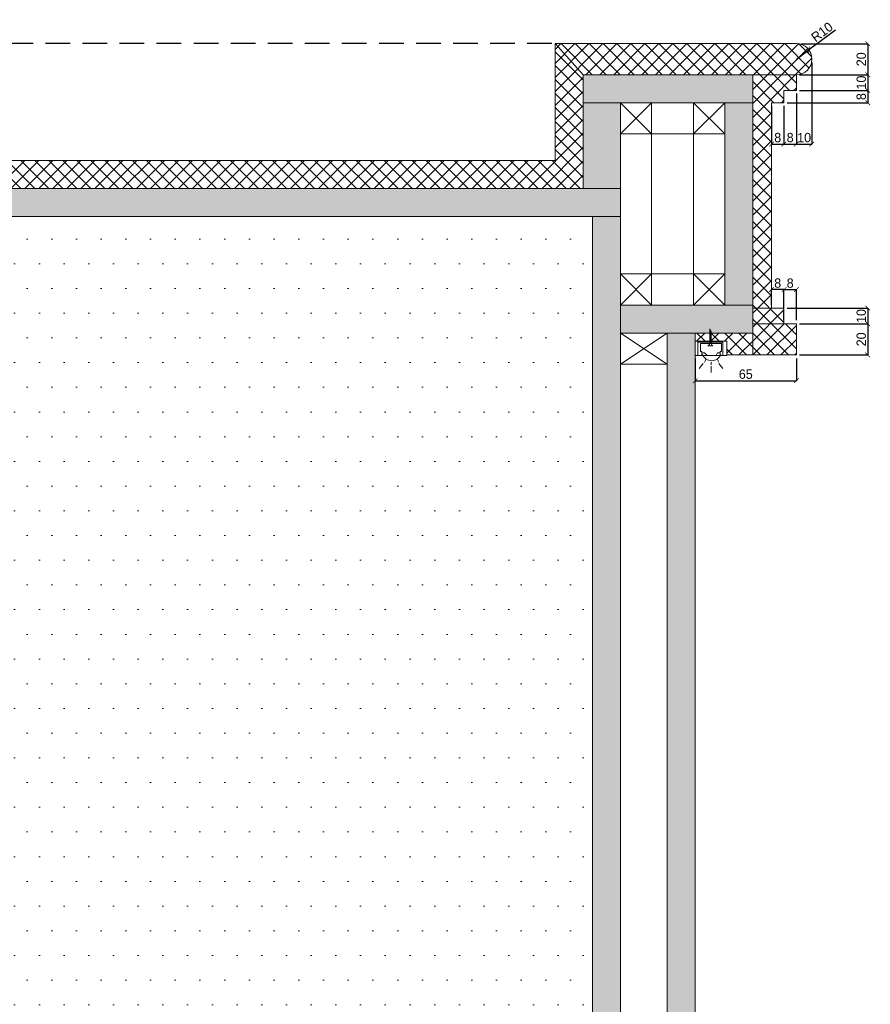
# Model space of a CAD drawing. Header units: millimetres. Extents: x 193134 to 268609, y 2024 to 10978.
# Tile 15 of 27: x 239946 to 240492, y 6513 to 7145. Entities that reach past the tile are written whole.
import ezdxf
from ezdxf.lldxf.tags import DXFTag

# ---------------------------------------------------------------- set-up
doc = ezdxf.new("R2010")
doc.units = ezdxf.units.MM
doc.header["$LTSCALE"] = 2.5
doc.linetypes.add('DASHED2', pattern=[9.525, 6.35, -3.175])
for name, color, linetype, lineweight in [('Dimension', 40, 'Continuous', 0), ('ELEVATION 3', 21, 'Continuous', 13), ('HATCH LIGHT', 250, 'Continuous', 0), ('HATCH MEDIUM', 251, 'Continuous', 5), ('JOINERY_FABRIC-1', 3, 'Continuous', 0)]:
    doc.layers.add(name, color=color, linetype=linetype, lineweight=lineweight)
for name, color, linetype in [('PDF10_AED_297_PM_Cladding details$0$63071 FF-LIG', 7, 'Continuous'), ('PDF10_HANGAR-DOOR-ID$0$SCREW', 7, 'Continuous'), ('PDF10_KOJ-JNY-MDF Outer', 254, 'Continuous')]:
    doc.layers.add(name, color=color, linetype=linetype)
doc.styles.get("Standard").update_dxf_attribs({"font": 'GOTHIC.TTF'})
tags = doc.linetypes.add('DOT2', pattern=[3.175, 0, -3.175]).pattern_tags.tags
tags[6:7] = [DXFTag(74, 4), DXFTag(75, 0), DXFTag(340, '0'), DXFTag(46, 1.0), DXFTag(50, 0.0), DXFTag(44, 0.0), DXFTag(45, 0.0)]
tags[4:5] = [DXFTag(74, 4), DXFTag(75, 0), DXFTag(340, '0'), DXFTag(46, 1.0), DXFTag(50, 0.0), DXFTag(44, 0.0), DXFTag(45, 0.0)]
doc.dimstyles.new('Copy of AJKD_20', dxfattribs={"dimscale": 20, "dimtxt": 0.3, "dimasz": 0.15, "dimexe": 0, "dimexo": 0.1, "dimgap": 0.05, "dimtad": 1, "dimdec": 0, "dimzin": 0, "dimdsep": 46, "dimtxsty": 'Standard', "dimblk": 'ARCHTICK', "dimcen": 0.125, "dimclrd": 251, "dimclre": 251, "dimclrt": 42, "dimadec": 0, "dimazin": 0, "dimtfac": 1, "dimtdec": 0, "dimtix": 1, "dimtmove": 0, "dimatfit": 3, "dimfxl": 0, "dimtolj": 1, "dimtzin": 0, "dimarcsym": 0})

# ---------------------------------------------------------------- blocks, each defined once
blk = doc.blocks.new('lg')
at = {"layer": 'JOINERY_FABRIC-1', "color": 8}
blk.add_lwpolyline([(67672.99, 63291.85), (67693.3, 63291.85), (67693.3, 63301.16), (67672.99, 63301.16)], close=True, dxfattribs=at)
at = {"layer": 'PDF10_AED_297_PM_Cladding details$0$63071 FF-LIG', "color": 8, "lineweight": 0}
for p, q in [((67685.69, 63299.47), (67679.76, 63299.47)), ((67677.23, 63291.85), (67674.69, 63291.85)), ((67677.23, 63293.55), (67678.92, 63293.55)), ((67678.92, 63293.55), (67680.61, 63291.85)), ((67679.76, 63289.32), (67678.92, 63287.62)), ((67680.61, 63291.85), (67685.69, 63291.85)), ((67685.69, 63291.85), (67686.53, 63291.85)), ((67686.53, 63291.85), (67687.38, 63293.55)), ((67687.38, 63293.55), (67689.07, 63293.55)), ((67687.38, 63289.32), (67688.23, 63287.62)), ((67690.77, 63291.85), (67689.07, 63291.85)), ((67678.07, 63286.78), (67675.53, 63283.39)), ((67683.15, 63287.62), (67683.15, 63285.93)), ((67683.15, 63285.08), (67683.15, 63280.85)), ((67688.23, 63286.78), (67690.77, 63283.39))]:
    blk.add_line(p, q, dxfattribs=at)
for points in [[(67674.69, 63291.85), (67674.69, 63300.32), (67690.77, 63300.32), (67690.77, 63291.85)], [(67689.07, 63291.85), (67689.07, 63294.39), (67689.92, 63294.39), (67689.92, 63299.47), (67676.38, 63299.47), (67676.38, 63294.39), (67677.23, 63294.39), (67677.23, 63291.85)]]:
    blk.add_lwpolyline(points, dxfattribs=at)
blk.add_arc((67683.57, 63294.82), 6.35, 202.1005, 337.8995, dxfattribs=at)
at = {"layer": 'PDF10_HANGAR-DOOR-ID$0$SCREW', "color": 8, "lineweight": 0}
for p, q in [((67682.87, 63307.92), (67682.3, 63307.35)), ((67682.3, 63305.66), (67683.15, 63306.51)), ((67682.3, 63305.66), (67683.15, 63306.51)), ((67682.3, 63305.66), (67682.3, 63305.39)), ((67682.3, 63305.39), (67682.3, 63304.55)), ((67683.15, 63304.55), (67682.3, 63303.7)), ((67682.3, 63304.55), (67682.3, 63303.7)), ((67682.3, 63303.7), (67683.15, 63303.7)), ((67683.15, 63303.7), (67682.3, 63302.86)), ((67682.3, 63303.7), (67682.3, 63302.86)), ((67682.3, 63302.86), (67682.3, 63302.86)), ((67683.15, 63302.86), (67682.3, 63302.01)), ((67682.3, 63302.01), (67682.3, 63302.01)), ((67682.3, 63302.01), (67682.3, 63301.16)), ((67683.15, 63302.01), (67682.3, 63301.16)), ((67683.15, 63303.7), (67683.15, 63304.55)), ((67682.3, 63301.16), (67682.3, 63300.32)), ((67683.15, 63300.32), (67682.3, 63299.47)), ((67682.3, 63299.47), (67683.15, 63300.32)), ((67682.3, 63300.32), (67682.3, 63299.47)), ((67682.3, 63299.47), (67682.3, 63299.47)), ((67682.73, 63298), (67682.73, 63298)), ((67683.15, 63300.32), (67683.15, 63299.47)), ((67683.15, 63299.47), (67683.15, 63300.32)), ((67683.58, 63298), (67683.58, 63298))]:
    blk.add_line(p, q, dxfattribs=at)
for points in [[(67682.3, 63308.2), (67682.3, 63309.05), (67683.15, 63307.35), (67683.15, 63307.35)], [(67683.15, 63306.51), (67682.3, 63306.51), (67682.3, 63307.35), (67682.87, 63307.92), (67682.3, 63307.35), (67682.3, 63308.2), (67682.59, 63308.48), (67682.3, 63308.2), (67682.59, 63308.48)], [(67682.3, 63304.55), (67683.15, 63305.39), (67682.3, 63305.39), (67682.3, 63305.39), (67683.15, 63305.66)], [(67682.3, 63302.86), (67683.15, 63303.7), (67682.3, 63303.7), (67683.15, 63304.55), (67682.3, 63304.55), (67683.15, 63305.39), (67683.15, 63305.39)], [(67681.04, 63298), (67682.73, 63298), (67683.58, 63298), (67684.42, 63298)]]:
    blk.add_lwpolyline(points, dxfattribs=at)
for points in [[(67682.3, 63305.39), (67683.15, 63305.66), (67682.3, 63305.66), (67682.3, 63306.51), (67683.15, 63307.35), (67682.3, 63306.51), (67683.15, 63307.35), (67683.15, 63307.35), (67683.15, 63300.32, 0.304472), (67684.32, 63298)], [(67681.14, 63298, 0.304472), (67682.3, 63300.32), (67683.15, 63301.16), (67683.15, 63301.16), (67682.3, 63300.32), (67683.15, 63301.16)]]:
    blk.add_lwpolyline(points, format="xyb", dxfattribs=at)
for points in [[(67682.3, 63302.01), (67683.15, 63303.7), (67682.3, 63302.86)], [(67682.3, 63302.01), (67683.15, 63302.86), (67683.15, 63302.86)], [(67682.3, 63301.16), (67683.15, 63302.01), (67683.15, 63302.01)]]:
    blk.add_lwpolyline(points, close=True, dxfattribs=at)
at = {"layer": 'PDF10_KOJ-JNY-MDF Outer', "color": 8, "lineweight": 0}
blk.add_line((67672.99, 63301.16), (67672.99, 63291.85), dxfattribs=at)
blk = doc.blocks.new('DE')
at = {"color": 8}
for p, q in [((119502.06, 80733.49), (119522.06, 80753.49)), ((119502.06, 80753.49), (119522.06, 80733.49))]:
    blk.add_line(p, q, dxfattribs=at)
at = {"color": 13}
blk.add_lwpolyline([(119502.06, 80733.49), (119522.06, 80733.49), (119522.06, 80753.49), (119502.06, 80753.49)], close=True, dxfattribs=at)
blk = doc.blocks.new('_ArchTick')
at = {"color": 0, "linetype": 'ByBlock', "const_width": 0.15}
blk.add_lwpolyline([(-0.5, -0.5), (0.5, 0.5)], dxfattribs=at)
blk = doc.blocks.new('*D98')
at = {"layer": 'Defpoints', "color": 0, "ltscale": 0.1}
for p in [(240445.91, 7129.77), (240444.9, 7109.82), (240490.73, 7109.82)]:
    blk.add_point(p, dxfattribs=at)
at = {"layer": 'Dimension', "color": 251, "linetype": 'DOT2', "lineweight": -2, "ltscale": 0.1}
for p, q in [((240447.91, 7129.77), (240490.73, 7129.77)), ((240446.9, 7109.82), (240490.73, 7109.82))]:
    blk.add_line(p, q, dxfattribs=at)
at = {"layer": 'Dimension', "color": 251, "lineweight": -2, "ltscale": 0.1}
blk.add_line((240490.73, 7129.77), (240490.73, 7109.82), dxfattribs=at)
at = {"layer": 'Dimension', "color": 251, "lineweight": -2, "ltscale": 0.1, "xscale": 3, "yscale": 3, "zscale": 3}
for p, rotation in [((240490.73, 7129.77), 90), ((240490.73, 7109.82), 270)]:
    blk.add_blockref('_ArchTick', p, dxfattribs=dict(at, rotation=rotation))
at = {"layer": 'Dimension', "color": 42, "ltscale": 0.1, "insert": (240486.58, 7119.79), "char_height": 6, "attachment_point": 5, "rotation": 90}
blk.add_mtext('\\A1;20', dxfattribs=at)
blk = doc.blocks.new('*D99')
at = {"layer": 'Defpoints', "color": 0, "ltscale": 0.1}
for p in [(240452.92, 7125.8), (240444.9, 7119.82)]:
    blk.add_point(p, dxfattribs=at)
at = {"layer": 'Dimension', "color": 251, "lineweight": -2, "ltscale": 0.1}
for p in [(240469.99, 7138.54), (240444.9, 7119.82)]:
    blk.add_line(p, (240452.92, 7125.8), dxfattribs=at)
at = {"layer": 'Dimension', "color": 251, "lineweight": -2, "ltscale": 0.1, "xscale": 3, "yscale": 3, "zscale": 3, "rotation": 216.7370855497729}
blk.add_blockref('_ArchTick', (240452.92, 7125.8), dxfattribs=at)
at = {"layer": 'Dimension', "color": 42, "ltscale": 0.1, "insert": (240461.37, 7137.29), "char_height": 6, "attachment_point": 5, "rotation": 36.73709}
blk.add_mtext('\\A1;R10', dxfattribs=at)
blk = doc.blocks.new('*D100')
at = {"layer": 'Defpoints', "color": 0, "ltscale": 0.1}
for p in [(240444.9, 7109.82), (240444.9, 7099.82), (240490.73, 7099.82)]:
    blk.add_point(p, dxfattribs=at)
at = {"layer": 'Dimension', "color": 251, "linetype": 'DOT2', "lineweight": -2, "ltscale": 0.1}
for p, q in [((240446.9, 7109.82), (240490.73, 7109.82)), ((240446.9, 7099.82), (240490.73, 7099.82))]:
    blk.add_line(p, q, dxfattribs=at)
at = {"layer": 'Dimension', "color": 251, "lineweight": -2, "ltscale": 0.1}
blk.add_line((240490.73, 7109.82), (240490.73, 7099.82), dxfattribs=at)
at = {"layer": 'Dimension', "color": 251, "lineweight": -2, "ltscale": 0.1, "xscale": 3, "yscale": 3, "zscale": 3}
for p, rotation in [((240490.73, 7109.82), 90), ((240490.73, 7099.82), 270)]:
    blk.add_blockref('_ArchTick', p, dxfattribs=dict(at, rotation=rotation))
at = {"layer": 'Dimension', "color": 42, "ltscale": 0.1, "insert": (240486.58, 7104.82), "char_height": 6, "attachment_point": 5, "rotation": 90}
blk.add_mtext('\\A1;10', dxfattribs=at)
blk = doc.blocks.new('*D101')
at = {"layer": 'Defpoints', "color": 0, "ltscale": 0.1}
for p in [(240444.9, 7099.82), (240436.9, 7091.82), (240490.73, 7091.82)]:
    blk.add_point(p, dxfattribs=at)
at = {"layer": 'Dimension', "color": 251, "linetype": 'DOT2', "lineweight": -2, "ltscale": 0.1}
for p, q in [((240446.9, 7099.82), (240490.73, 7099.82)), ((240438.9, 7091.82), (240490.73, 7091.82))]:
    blk.add_line(p, q, dxfattribs=at)
at = {"layer": 'Dimension', "color": 251, "lineweight": -2, "ltscale": 0.1}
blk.add_line((240490.73, 7099.82), (240490.73, 7091.82), dxfattribs=at)
at = {"layer": 'Dimension', "color": 251, "lineweight": -2, "ltscale": 0.1, "xscale": 3, "yscale": 3, "zscale": 3}
for p, rotation in [((240490.73, 7099.82), 90), ((240490.73, 7091.82), 270)]:
    blk.add_blockref('_ArchTick', p, dxfattribs=dict(at, rotation=rotation))
at = {"layer": 'Dimension', "color": 42, "ltscale": 0.1, "insert": (240486.58, 7095.82), "char_height": 6, "attachment_point": 5, "rotation": 90}
blk.add_mtext('\\A1;8', dxfattribs=at)
blk = doc.blocks.new('*D102')
at = {"layer": 'Defpoints', "color": 0, "ltscale": 0.1}
for p in [(240428.9, 7091.82), (240436.9, 7091.82), (240436.9, 7065.29)]:
    blk.add_point(p, dxfattribs=at)
at = {"layer": 'Dimension', "color": 251, "linetype": 'DOT2', "lineweight": -2, "ltscale": 0.1}
for p, q in [((240428.9, 7089.82), (240428.9, 7065.29)), ((240436.9, 7089.82), (240436.9, 7065.29))]:
    blk.add_line(p, q, dxfattribs=at)
at = {"layer": 'Dimension', "color": 251, "lineweight": -2, "ltscale": 0.1}
blk.add_line((240428.9, 7065.29), (240436.9, 7065.29), dxfattribs=at)
at = {"layer": 'Dimension', "color": 251, "lineweight": -2, "ltscale": 0.1, "xscale": 3, "yscale": 3, "zscale": 3, "rotation": 180}
blk.add_blockref('_ArchTick', (240428.9, 7065.29), dxfattribs=at)
at = {"layer": 'Dimension', "color": 251, "lineweight": -2, "ltscale": 0.1, "xscale": 3, "yscale": 3, "zscale": 3}
blk.add_blockref('_ArchTick', (240436.9, 7065.29), dxfattribs=at)
at = {"layer": 'Dimension', "color": 42, "ltscale": 0.1, "insert": (240432.9, 7069.44), "char_height": 6, "attachment_point": 5}
blk.add_mtext('\\A1;8', dxfattribs=at)
blk = doc.blocks.new('*D103')
at = {"layer": 'Defpoints', "color": 0, "ltscale": 0.1}
for p in [(240444.9, 7099.82), (240436.9, 7091.82), (240444.9, 7065.29)]:
    blk.add_point(p, dxfattribs=at)
at = {"layer": 'Dimension', "color": 251, "linetype": 'DOT2', "lineweight": -2, "ltscale": 0.1}
for p, q in [((240444.9, 7097.82), (240444.9, 7065.29)), ((240436.9, 7089.82), (240436.9, 7065.29))]:
    blk.add_line(p, q, dxfattribs=at)
at = {"layer": 'Dimension', "color": 251, "lineweight": -2, "ltscale": 0.1}
blk.add_line((240436.9, 7065.29), (240444.9, 7065.29), dxfattribs=at)
at = {"layer": 'Dimension', "color": 251, "lineweight": -2, "ltscale": 0.1, "xscale": 3, "yscale": 3, "zscale": 3, "rotation": 180}
blk.add_blockref('_ArchTick', (240436.9, 7065.29), dxfattribs=at)
at = {"layer": 'Dimension', "color": 251, "lineweight": -2, "ltscale": 0.1, "xscale": 3, "yscale": 3, "zscale": 3}
blk.add_blockref('_ArchTick', (240444.9, 7065.29), dxfattribs=at)
at = {"layer": 'Dimension', "color": 42, "ltscale": 0.1, "insert": (240440.9, 7069.44), "char_height": 6, "attachment_point": 5}
blk.add_mtext('\\A1;8', dxfattribs=at)
blk = doc.blocks.new('*D104')
at = {"layer": 'Defpoints', "color": 0, "ltscale": 0.1}
for p in [(240454.9, 7119.82), (240444.9, 7099.82), (240454.9, 7065.29)]:
    blk.add_point(p, dxfattribs=at)
at = {"layer": 'Dimension', "color": 251, "linetype": 'DOT2', "lineweight": -2, "ltscale": 0.1}
for p, q in [((240454.9, 7117.82), (240454.9, 7065.29)), ((240444.9, 7097.82), (240444.9, 7065.29))]:
    blk.add_line(p, q, dxfattribs=at)
at = {"layer": 'Dimension', "color": 251, "lineweight": -2, "ltscale": 0.1}
blk.add_line((240444.9, 7065.29), (240454.9, 7065.29), dxfattribs=at)
at = {"layer": 'Dimension', "color": 251, "lineweight": -2, "ltscale": 0.1, "xscale": 3, "yscale": 3, "zscale": 3, "rotation": 180}
blk.add_blockref('_ArchTick', (240444.9, 7065.29), dxfattribs=at)
at = {"layer": 'Dimension', "color": 251, "lineweight": -2, "ltscale": 0.1, "xscale": 3, "yscale": 3, "zscale": 3}
blk.add_blockref('_ArchTick', (240454.9, 7065.29), dxfattribs=at)
at = {"layer": 'Dimension', "color": 42, "ltscale": 0.1, "insert": (240449.9, 7069.44), "char_height": 6, "attachment_point": 5}
blk.add_mtext('\\A1;10', dxfattribs=at)
blk = doc.blocks.new('*D105')
at = {"layer": 'Defpoints', "color": 0, "ltscale": 0.1}
for p in [(240436.9, 6959.82), (240444.9, 6949.82), (240490.73, 6949.82)]:
    blk.add_point(p, dxfattribs=at)
at = {"layer": 'Dimension', "color": 251, "linetype": 'DOT2', "lineweight": -2, "ltscale": 0.1}
for p, q in [((240438.9, 6959.82), (240490.73, 6959.82)), ((240446.9, 6949.82), (240490.73, 6949.82))]:
    blk.add_line(p, q, dxfattribs=at)
at = {"layer": 'Dimension', "color": 251, "lineweight": -2, "ltscale": 0.1}
blk.add_line((240490.73, 6959.82), (240490.73, 6949.82), dxfattribs=at)
at = {"layer": 'Dimension', "color": 251, "lineweight": -2, "ltscale": 0.1, "xscale": 3, "yscale": 3, "zscale": 3}
for p, rotation in [((240490.73, 6959.82), 90), ((240490.73, 6949.82), 270)]:
    blk.add_blockref('_ArchTick', p, dxfattribs=dict(at, rotation=rotation))
at = {"layer": 'Dimension', "color": 42, "ltscale": 0.1, "insert": (240486.58, 6954.82), "char_height": 6, "attachment_point": 5, "rotation": 90}
blk.add_mtext('\\A1;10', dxfattribs=at)
blk = doc.blocks.new('*D106')
at = {"layer": 'Defpoints', "color": 0, "ltscale": 0.1}
for p in [(240444.9, 6949.82), (240444.9, 6929.82), (240490.73, 6929.82)]:
    blk.add_point(p, dxfattribs=at)
at = {"layer": 'Dimension', "color": 251, "linetype": 'DOT2', "lineweight": -2, "ltscale": 0.1}
for p, q in [((240446.9, 6949.82), (240490.73, 6949.82)), ((240446.9, 6929.82), (240490.73, 6929.82))]:
    blk.add_line(p, q, dxfattribs=at)
at = {"layer": 'Dimension', "color": 251, "lineweight": -2, "ltscale": 0.1}
blk.add_line((240490.73, 6949.82), (240490.73, 6929.82), dxfattribs=at)
at = {"layer": 'Dimension', "color": 251, "lineweight": -2, "ltscale": 0.1, "xscale": 3, "yscale": 3, "zscale": 3}
for p, rotation in [((240490.73, 6949.82), 90), ((240490.73, 6929.82), 270)]:
    blk.add_blockref('_ArchTick', p, dxfattribs=dict(at, rotation=rotation))
at = {"layer": 'Dimension', "color": 42, "ltscale": 0.1, "insert": (240486.58, 6939.82), "char_height": 6, "attachment_point": 5, "rotation": 90}
blk.add_mtext('\\A1;20', dxfattribs=at)
blk = doc.blocks.new('*D107')
at = {"layer": 'Defpoints', "color": 0, "ltscale": 0.1}
for p in [(240444.9, 6971.8), (240436.9, 6950.14), (240444.9, 6950.14)]:
    blk.add_point(p, dxfattribs=at)
at = {"layer": 'Dimension', "color": 251, "linetype": 'DOT2', "lineweight": -2, "ltscale": 0.1}
for p, q in [((240436.9, 6952.14), (240436.9, 6971.8)), ((240444.9, 6952.14), (240444.9, 6971.8))]:
    blk.add_line(p, q, dxfattribs=at)
at = {"layer": 'Dimension', "color": 251, "lineweight": -2, "ltscale": 0.1}
blk.add_line((240436.9, 6971.8), (240444.9, 6971.8), dxfattribs=at)
at = {"layer": 'Dimension', "color": 251, "lineweight": -2, "ltscale": 0.1, "xscale": 3, "yscale": 3, "zscale": 3, "rotation": 180}
blk.add_blockref('_ArchTick', (240436.9, 6971.8), dxfattribs=at)
at = {"layer": 'Dimension', "color": 251, "lineweight": -2, "ltscale": 0.1, "xscale": 3, "yscale": 3, "zscale": 3}
blk.add_blockref('_ArchTick', (240444.9, 6971.8), dxfattribs=at)
at = {"layer": 'Dimension', "color": 42, "ltscale": 0.1, "insert": (240440.9, 6975.95), "char_height": 6, "attachment_point": 5}
blk.add_mtext('\\A1;8', dxfattribs=at)
blk = doc.blocks.new('*D108')
at = {"layer": 'Defpoints', "color": 0, "ltscale": 0.1}
for p in [(240428.9, 6971.8), (240428.9, 6959.82), (240436.9, 6959.82)]:
    blk.add_point(p, dxfattribs=at)
at = {"layer": 'Dimension', "color": 251, "linetype": 'DOT2', "lineweight": -2, "ltscale": 0.1}
for p, q in [((240428.9, 6961.82), (240428.9, 6971.8)), ((240436.9, 6961.82), (240436.9, 6971.8))]:
    blk.add_line(p, q, dxfattribs=at)
at = {"layer": 'Dimension', "color": 251, "lineweight": -2, "ltscale": 0.1}
blk.add_line((240436.9, 6971.8), (240428.9, 6971.8), dxfattribs=at)
at = {"layer": 'Dimension', "color": 251, "lineweight": -2, "ltscale": 0.1, "xscale": 3, "yscale": 3, "zscale": 3, "rotation": 180}
blk.add_blockref('_ArchTick', (240428.9, 6971.8), dxfattribs=at)
at = {"layer": 'Dimension', "color": 251, "lineweight": -2, "ltscale": 0.1, "xscale": 3, "yscale": 3, "zscale": 3}
blk.add_blockref('_ArchTick', (240436.9, 6971.8), dxfattribs=at)
at = {"layer": 'Dimension', "color": 42, "ltscale": 0.1, "insert": (240432.9, 6975.95), "char_height": 6, "attachment_point": 5}
blk.add_mtext('\\A1;8', dxfattribs=at)
blk = doc.blocks.new('*D109')
at = {"layer": 'Defpoints', "color": 0, "ltscale": 0.1}
for p in [(240379.9, 6929.45), (240444.9, 6929.45), (240444.9, 6913.26)]:
    blk.add_point(p, dxfattribs=at)
at = {"layer": 'Dimension', "color": 251, "linetype": 'DOT2', "lineweight": -2, "ltscale": 0.1}
for p, q in [((240379.9, 6927.45), (240379.9, 6913.26)), ((240444.9, 6927.45), (240444.9, 6913.26))]:
    blk.add_line(p, q, dxfattribs=at)
at = {"layer": 'Dimension', "color": 251, "lineweight": -2, "ltscale": 0.1}
blk.add_line((240379.9, 6913.26), (240444.9, 6913.26), dxfattribs=at)
at = {"layer": 'Dimension', "color": 251, "lineweight": -2, "ltscale": 0.1, "xscale": 3, "yscale": 3, "zscale": 3, "rotation": 180}
blk.add_blockref('_ArchTick', (240379.9, 6913.26), dxfattribs=at)
at = {"layer": 'Dimension', "color": 251, "lineweight": -2, "ltscale": 0.1, "xscale": 3, "yscale": 3, "zscale": 3}
blk.add_blockref('_ArchTick', (240444.9, 6913.26), dxfattribs=at)
at = {"layer": 'Dimension', "color": 42, "ltscale": 0.1, "insert": (240412.4, 6917.41), "char_height": 6, "attachment_point": 5}
blk.add_mtext('\\A1;65', dxfattribs=at)
blk = doc.blocks.new('*D144')
at = {"layer": 'Defpoints', "color": 0}
for p in [(240289.9, 7129.82), (238837.05, 6079.82), (238931.9, 6079.82)]:
    blk.add_point(p, dxfattribs=at)
at = {"layer": 'Dimension', "color": 251, "linetype": 'DASHED2', "lineweight": -2}
for p, q in [((240287.9, 7129.82), (238837.05, 7129.82)), ((238929.9, 6079.82), (238837.05, 6079.82))]:
    blk.add_line(p, q, dxfattribs=at)
at = {"layer": 'Dimension', "color": 251, "lineweight": -2}
blk.add_line((238837.05, 7129.82), (238837.05, 6079.82), dxfattribs=at)
at = {"layer": 'Dimension', "color": 251, "lineweight": -2, "xscale": 3, "yscale": 3, "zscale": 3}
for p, rotation in [((238837.05, 7129.82), 90), ((238837.05, 6079.82), 270)]:
    blk.add_blockref('_ArchTick', p, dxfattribs=dict(at, rotation=rotation))
at = {"layer": 'Dimension', "color": 42, "insert": (238815.04, 6604.82), "char_height": 40, "attachment_point": 5, "rotation": 90}
blk.add_mtext('\\A1;1050', dxfattribs=at)

msp = doc.modelspace()

# ---------------------------------------------------------------- hatches: boundary and pattern name
at = {"layer": 'HATCH LIGHT'}
h = msp.add_hatch(dxfattribs=at)
h.set_pattern_fill('ANSI37', color=256, scale=2)
h.set_pattern_definition([(45, (0, -9537.5106), (-4.49012806, 4.49012806), []), (135, (0, -9537.5106), (-4.49012806, -4.49012806), [])])
h.paths.add_polyline_path([(240307.9, 7109.82), (240289.9, 7129.82), (240289.9, 7054.82), (239539.9, 7054.82), (239539.9, 7036.82), (240307.9, 7036.82)])
edge = h.paths.add_edge_path()
edge.add_line((240444.9, 7129.82), (240289.9, 7129.82))
edge.add_line((240289.9, 7129.82), (240307.9, 7109.82))
edge.add_line((240307.9, 7109.82), (240444.9, 7109.82))
edge.add_arc((240444.91, 7119.82), 10, 269.98004, 450.01996)
h.paths.add_polyline_path([(240428.9, 7091.82), (240436.9, 7091.82), (240436.9, 7099.82), (240444.9, 7099.82), (240444.9, 7109.82), (240416.9, 7109.82), (240416.9, 6959.82), (240428.9, 6959.82)])
h.paths.add_polyline_path([(240436.9, 6959.82), (240416.9, 6959.82), (240416.9, 6949.82), (240436.9, 6949.82)])
h.paths.add_polyline_path([(240444.9, 6949.82), (240416.9, 6949.82), (240416.86, 6929.82), (240444.86, 6929.82)])
h.paths.add_polyline_path([(240416.91, 6943.79), (240390.06, 6943.79), (240390.06, 6938.76), (240400.21, 6938.76), (240400.21, 6929.82), (240416.9, 6929.82)])
h.paths.add_polyline_path([(240389.21, 6940.45), (240389.21, 6941.3), (240389.21, 6942.14), (240389.21, 6942.99), (240389.21, 6943.25), (240389.21, 6943.81), (240379.9, 6943.81), (240379.9, 6938.76), (240389.21, 6938.76), (240389.21, 6939.6)])
edge = h.paths.add_edge_path()
edge.add_arc((240399.9, 6169.74), 10, 0, 90)
edge.add_line((240399.9, 6179.74), (240379.9, 6179.74))
edge.add_line((240379.9, 6179.74), (240379.9, 6167.74))
edge.add_line((240379.9, 6167.74), (240397.9, 6167.74))
edge.add_line((240397.9, 6167.74), (240397.9, 6159.74))
edge.add_line((240397.9, 6159.74), (240409.9, 6159.74))
edge.add_line((240409.9, 6159.74), (240409.9, 6169.74))
h.paths.add_polyline_path([(240409.9, 6153.74), (240397.9, 6153.74), (240397.9, 6129.74), (240409.9, 6129.74)])
h.paths.add_polyline_path([(240414.9, 6129.74), (240397.9, 6129.74), (240397.9, 6119.74), (240409.9, 6119.74), (240414.9, 6119.74)])
h.paths.add_polyline_path([(240419.9, 6119.74), (240414.9, 6119.74), (240409.9, 6119.74), (240397.9, 6119.74), (240397.9, 6079.82), (240419.9, 6079.82)])
edge = h.paths.add_edge_path()
edge.add_arc((240409.9, 6156.74), 3, 270, 450)
edge.add_line((240409.9, 6159.74), (240397.9, 6159.74))
edge.add_line((240397.9, 6159.74), (240397.9, 6153.74))
edge.add_line((240397.9, 6153.74), (240409.9, 6153.74))
h = msp.add_hatch(dxfattribs=at)
h.set_pattern_fill('ANSI36', color=256, scale=1.5, angle=180)
h.set_pattern_definition([(225, (-89242.654, -12626.975), (-2.525697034, -9.260889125), [11.90625, -2.38125, 0, -2.38125])])
h.paths.add_polyline_path([(239539.9, 7036.82), (240307.9, 7036.82), (240307.9, 7109.82), (240416.9, 7109.82), (240416.9, 6961.82), (240398.9, 6961.82), (240398.9, 6981.82), (240398.9, 7091.82), (240395.72, 7091.82), (240331.9, 7091.82), (240331.9, 7071.82), (240331.9, 7018.82), (239539.9, 7018.82)])
h.paths.add_polyline_path([(240331.9, 6961.82), (240345.9, 6961.82), (240416.9, 6961.85), (240416.9, 6943.85), (240331.9, 6943.82)])
h = msp.add_hatch(dxfattribs=at)
h.set_pattern_fill('DOTS', color=256, scale=10)
h.set_pattern_definition([(0, (0, -9537.51), (7.9375, 15.875), [0, -15.875])])
h.paths.add_polyline_path([(240313.9, 7018.82), (239539.9, 7018.82), (239539.9, 6079.82), (240313.9, 6079.82)])
h = msp.add_hatch(dxfattribs=at)
h.set_pattern_fill('ANSI36', color=256, scale=1.5, angle=180)
h.set_pattern_definition([(225, (-60.1744, -9537.5106), (-2.52569703, -9.260889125), [11.90625, -2.38125, 0, -2.38125])])
h.paths.add_polyline_path([(240313.9, 7018.82), (240331.9, 7018.82), (240331.9, 6079.82), (240313.9, 6079.82)])
h = msp.add_hatch(dxfattribs=at)
h.set_pattern_fill('ANSI36', color=256, scale=1.5, angle=180)
h.set_pattern_definition([(225, (0, -9537.5106), (-2.52569703, -9.260889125), [11.90625, -2.38125, 0, -2.38125])])
h.paths.add_polyline_path([(240397.9, 6167.74), (240379.9, 6167.74), (240379.9, 6079.82), (240397.9, 6079.82)])
h.paths.add_polyline_path([(240361.9, 6943.82), (240379.9, 6943.82), (240379.9, 6079.82), (240361.9, 6079.82)])

# ---------------------------------------------------------------- linework, layer by layer
at = {"layer": 'ELEVATION 3'}
for p, q in [((240289.9, 7129.82), (240444.9, 7129.82)), ((240307.9, 7109.82), (240289.9, 7129.82)), ((240307.9, 7109.82), (240444.9, 7109.82)), ((240307.9, 7109.82), (240307.9, 7036.82)), ((240416.9, 6929.82), (240416.9, 7109.82)), ((240444.9, 7099.82), (240444.9, 7109.82)), ((240436.9, 7099.82), (240444.9, 7099.82)), ((240436.9, 7091.82), (240436.9, 7099.82)), ((240307.9, 7091.82), (240416.9, 7091.82)), ((240331.9, 6943.82), (240331.9, 7091.82)), ((240398.9, 6961.82), (240398.9, 7091.82)), ((240428.9, 7091.82), (240436.9, 7091.82)), ((240428.9, 6959.82), (240428.9, 7091.82)), ((240331.9, 7036.82), (239539.9, 7036.82)), ((240416.9, 6961.82), (240331.9, 6961.82)), ((240416.9, 6959.82), (240436.9, 6959.82)), ((240436.9, 6949.82), (240436.9, 6959.82)), ((240416.9, 6949.82), (240444.9, 6949.82)), ((240444.9, 6929.82), (240444.9, 6949.82)), ((240379.9, 6943.82), (240416.9, 6943.77)), ((240400.21, 6929.82), (240444.9, 6929.82))]:
    msp.add_line(p, q, dxfattribs=at)
for points in [[(240289.9, 7129.82), (240289.9, 7054.82), (239539.9, 7054.82)], [(240331.9, 7018.82), (239539.9, 7018.82)]]:
    msp.add_lwpolyline(points, dxfattribs=at)
for points in [[(240331.9, 7018.82), (240313.9, 7018.82), (240313.9, 6079.82), (240331.9, 6079.82)], [(240361.9, 6923.82), (240331.9, 6923.82), (240331.9, 6943.82), (240361.9, 6943.82)], [(240379.9, 6943.82), (240361.9, 6943.82), (240361.9, 6079.82), (240379.9, 6079.82)]]:
    msp.add_lwpolyline(points, close=True, dxfattribs=at)
msp.add_arc((240444.9, 7119.82), 10, 270, 90, dxfattribs=at)
at = {"layer": 'HATCH MEDIUM'}
for p, q in [((240361.9, 6923.82), (240331.9, 6943.82)), ((240361.9, 6943.82), (240331.9, 6923.82))]:
    msp.add_line(p, q, dxfattribs=at)
msp.add_lwpolyline([(240378.9, 7071.82), (240351.9, 7071.82), (240351.9, 6981.82), (240378.9, 6981.82)], close=True, dxfattribs=at)

# ---------------------------------------------------------------- block references
msp.add_blockref('lg', (172706.91, -56362.41))
at = {"layer": 'ELEVATION 3', "xscale": -1}
for p in [(359853.96, -73661.67), (359900.97, -73661.67), (359853.96, -73771.67), (359900.97, -73771.67)]:
    msp.add_blockref('DE', p, dxfattribs=at)

# ---------------------------------------------------------------- dimensions: what is measured, and where the dimension line sits
at = {"layer": 'Dimension', "ltscale": 0.1}
dim = msp.add_radius_dim(center=(240444.9, 7119.82), mpoint=(240452.92, 7125.8), dimstyle='Copy of AJKD_20', dxfattribs=at)
dim.commit()
dim.dimension.update_dxf_attribs({"geometry": '*D99', "text_midpoint": (240461.37, 7137.29)})
at = {"layer": 'Dimension'}
dim = msp.add_linear_dim(base=(238837.05, 6079.82), p1=(240289.9, 7129.82), p2=(238931.9, 6079.82), angle=90, dimstyle='Copy of AJKD_20', override={"dimtxt": 2}, dxfattribs=at)
dim.commit()
dim.dimension.update_dxf_attribs({"geometry": '*D144', "text_midpoint": (238815.04, 6604.82)})
at = {"layer": 'Dimension', "ltscale": 0.1}
for base, p1, p2, picture, middle in [((240490.73, 7109.82), (240445.91, 7129.77), (240444.9, 7109.82), '*D98', (240486.58, 7119.79)), ((240490.73, 7099.82), (240444.9, 7109.82), (240444.9, 7099.82), '*D100', (240486.58, 7104.82)), ((240490.73, 7091.82), (240444.9, 7099.82), (240436.9, 7091.82), '*D101', (240486.58, 7095.82)), ((240490.73, 6949.82), (240436.9, 6959.82), (240444.9, 6949.82), '*D105', (240486.58, 6954.82)), ((240490.73, 6929.82), (240444.9, 6949.82), (240444.9, 6929.82), '*D106', (240486.58, 6939.82))]:
    dim = msp.add_linear_dim(base=base, p1=p1, p2=p2, angle=90, dimstyle='Copy of AJKD_20', dxfattribs=at)
    dim.commit()
    dim.dimension.update_dxf_attribs({"geometry": picture, "text_midpoint": middle})
for base, p1, p2, picture, middle in [((240454.9, 7065.29), (240444.9, 7099.82), (240454.9, 7119.82), '*D104', (240449.9, 7069.44)), ((240444.9, 7065.29), (240436.9, 7091.82), (240444.9, 7099.82), '*D103', (240440.9, 7069.44)), ((240436.9, 7065.29), (240428.9, 7091.82), (240436.9, 7091.82), '*D102', (240432.9, 7069.44)), ((240428.9, 6971.8), (240436.9, 6959.82), (240428.9, 6959.82), '*D108', (240432.9, 6975.95)), ((240444.9, 6971.8), (240436.9, 6950.14), (240444.9, 6950.14), '*D107', (240440.9, 6975.95)), ((240444.9, 6913.26), (240379.9, 6929.45), (240444.9, 6929.45), '*D109', (240412.4, 6917.41))]:
    dim = msp.add_linear_dim(base=base, p1=p1, p2=p2, dimstyle='Copy of AJKD_20', dxfattribs=at)
    dim.commit()
    dim.dimension.update_dxf_attribs({"geometry": picture, "text_midpoint": middle})

doc.saveas('drawing.dxf')
